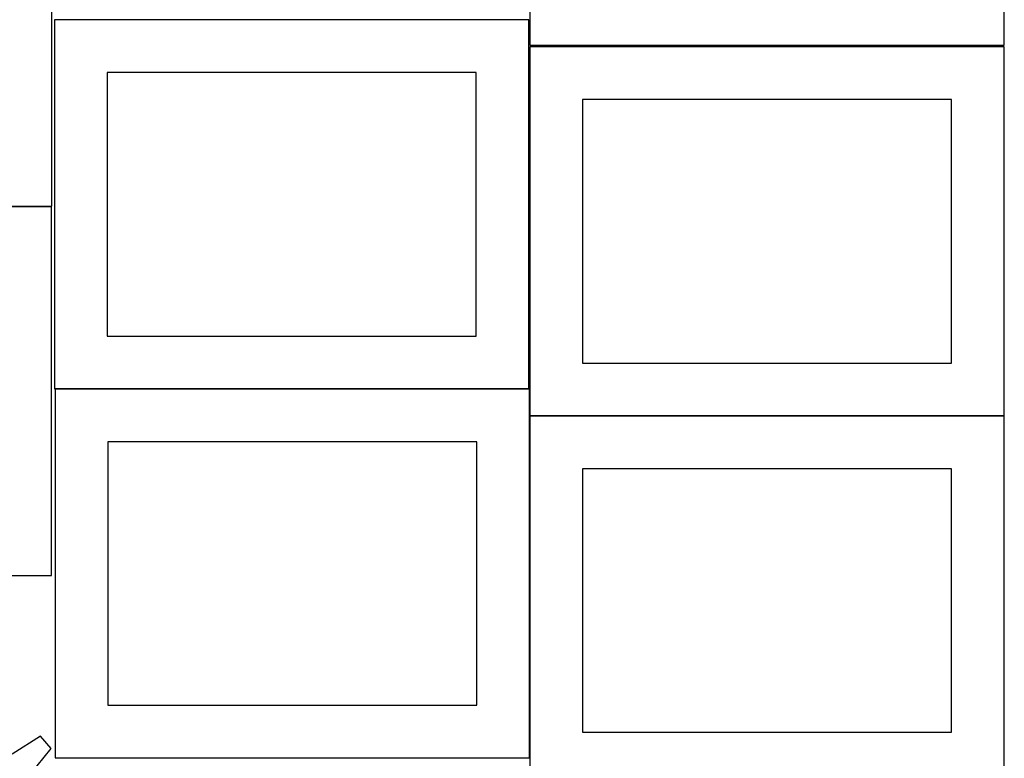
# Model space of a CAD drawing. Header units: millimetres. Extents: x 7 to 1493, y 7 to 2993.
# Tile 10 of 14: x 560 to 1493, y 792 to 1493. Entities that reach past the tile are written whole.
import ezdxf

# ---------------------------------------------------------------- set-up
doc = ezdxf.new("R2010")
doc.units = ezdxf.units.MM
doc.layers.add('CUT', color=7, linetype='CONTINUOUS', true_color=0x000000)

msp = doc.modelspace()

# ---------------------------------------------------------------- linework, layer by layer
at = {"layer": 'CUT'}
for p, q in [((1043.475113, 1818.385177), (1043.475113, 1468.385177)), ((1493.475113, 1468.385177), (1493.475113, 1818.385177)), ((590.242508, 1315.513595), (590.242508, 1665.513595)), ((1042.717728, 1492.463302), (592.717728, 1492.463302)), ((592.717728, 1492.463302), (592.717728, 1142.463302)), ((1042.717728, 1142.463302), (1042.717728, 1492.463302)), ((1043.475113, 1468.385177), (1493.475113, 1468.385177)), ((1493.475113, 1466.860397), (1043.475113, 1466.860397)), ((1043.475113, 1466.860397), (1043.475113, 1116.860397)), ((1493.475113, 1116.860397), (1493.475113, 1466.860397)), ((992.717728, 1442.463302), (642.717728, 1442.463302)), ((642.717728, 1442.463302), (642.717728, 1192.463302)), ((992.717728, 1192.463302), (992.717728, 1442.463302)), ((1443.475113, 1416.860397), (1093.475113, 1416.860397)), ((1093.475113, 1416.860397), (1093.475113, 1166.860397)), ((1443.475113, 1166.860397), (1443.475113, 1416.860397)), ((589.952185, 1315.16232), (139.952185, 1315.16232)), ((140.242508, 1315.513595), (590.242508, 1315.513595)), ((589.952185, 965.16232), (589.952185, 1315.16232)), ((642.717728, 1192.463302), (992.717728, 1192.463302)), ((1093.475113, 1166.860397), (1443.475113, 1166.860397)), ((592.717728, 1142.463302), (1042.717728, 1142.463302)), ((1043.251745, 1142.227505), (593.251745, 1142.227505)), ((593.251745, 1142.227505), (593.251745, 792.227505)), ((1043.251745, 792.227505), (1043.251745, 1142.227505)), ((1043.475113, 1116.860397), (1493.475113, 1116.860397)), ((1493.475113, 1116.633285), (1043.475113, 1116.633285)), ((1043.475113, 1116.633285), (1043.475113, 766.633285)), ((1493.475113, 766.633285), (1493.475113, 1116.633285)), ((993.251745, 1092.227505), (643.251745, 1092.227505)), ((643.251745, 1092.227505), (643.251745, 842.227505)), ((993.251745, 842.227505), (993.251745, 1092.227505)), ((1443.475113, 1066.633285), (1093.475113, 1066.633285)), ((1093.475113, 1066.633285), (1093.475113, 816.633285)), ((1443.475113, 816.633285), (1443.475113, 1066.633285)), ((139.952185, 965.16232), (589.952185, 965.16232)), ((643.251745, 842.227505), (993.251745, 842.227505)), ((579.369443, 812.790098), (552.515474, 795.824276)), ((589.584651, 801.284443), (579.369443, 812.790098)), ((1093.475113, 816.633285), (1443.475113, 816.633285)), ((569.55858, 776.628181), (589.584651, 801.284443)), ((593.251745, 792.227505), (1043.251745, 792.227505))]:
    msp.add_line(p, q, dxfattribs=at)

doc.saveas('drawing.dxf')
